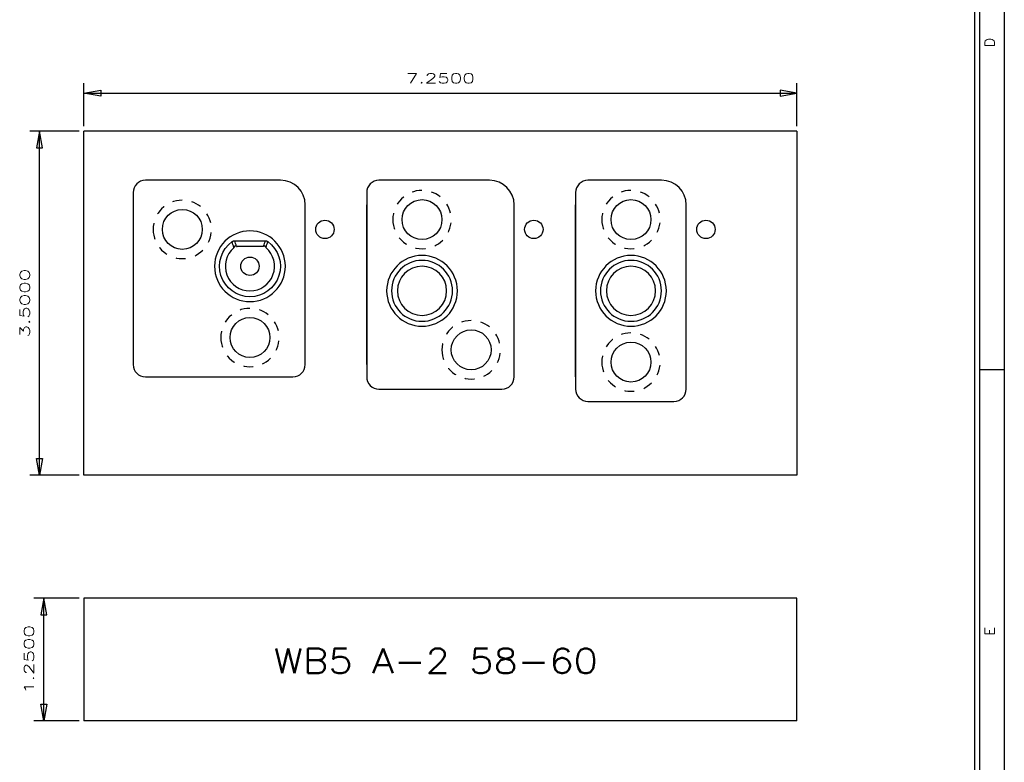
# Model space of a CAD drawing. Header units: inches. Extents: x 3 to 289, y 4 to 291.
# Tile 134 of 256: x 101.71 to 111.72, y 100.95 to 108.5. Entities that reach past the tile are written whole.
import ezdxf
from ezdxf.enums import TextEntityAlignment as Align

# ---------------------------------------------------------------- set-up
doc = ezdxf.new("R2010")
doc.units = ezdxf.units.IN
doc.header["$LTSCALE"] = 0.5
doc.header["$MEASUREMENT"] = 0
doc.linetypes.add('HIDDEN', pattern=[0.225, 0.15, -0.075])
for name, color, linetype in [('DST', 7, 'Continuous'), ('MFB', 7, 'Continuous'), ('PLOTVIEW1', 7, 'Continuous')]:
    doc.layers.add(name, color=color, linetype=linetype)
doc.styles.add('VERO0-Simplex', font='simplex_.ttf')
doc.styles.add('VERO5-RomanD', font='romand__.ttf')

# ---------------------------------------------------------------- blocks, each defined once
blk = doc.blocks.new('ArrowheadClosed')
at = {"color": 0}
for p, q in [((0, 0), (-1, 0.176)), ((-1, 0.176), (-1, -0.176)), ((-1, -0.176), (0, 0))]:
    blk.add_line(p, q, dxfattribs=at)

msp = doc.modelspace()

# ---------------------------------------------------------------- linework, layer by layer
at = {"layer": 'DST', "color": 9, "linetype": 'Continuous'}
for p, q in [((104.365, 106.867), (102.99, 106.867)), ((106.49, 106.867), (105.365, 106.867)), ((108.24, 106.867), (107.49, 106.867)), ((102.865, 106.742), (102.865, 104.992)), ((105.24, 106.742), (105.24, 104.867)), ((107.365, 106.742), (107.365, 104.742)), ((104.615, 104.992), (104.615, 106.617)), ((106.74, 104.867), (106.74, 106.617)), ((108.49, 104.742), (108.49, 106.617)), ((103.872, 106.243), (103.875, 106.245)), ((103.875, 106.245), (103.878, 106.247)), ((103.878, 106.247), (103.88, 106.248)), ((103.88, 106.248), (103.883, 106.249)), ((103.883, 106.249), (103.885, 106.25)), ((103.885, 106.25), (103.888, 106.251)), ((103.888, 106.251), (103.891, 106.251)), ((103.891, 106.251), (103.894, 106.252)), ((103.894, 106.252), (103.898, 106.252)), ((103.898, 106.252), (104.208, 106.252)), ((104.208, 106.252), (104.212, 106.252)), ((104.212, 106.252), (104.215, 106.251)), ((104.215, 106.251), (104.218, 106.251)), ((104.218, 106.251), (104.22, 106.25)), ((104.22, 106.25), (104.223, 106.249)), ((104.223, 106.249), (104.225, 106.248)), ((104.225, 106.248), (104.228, 106.247)), ((104.228, 106.247), (104.231, 106.245)), ((104.231, 106.245), (104.234, 106.243)), ((103.89, 106.186), (103.889, 106.184)), ((103.889, 106.184), (103.889, 106.183)), ((103.891, 106.187), (103.89, 106.186)), ((103.892, 106.189), (103.891, 106.188)), ((103.891, 106.188), (103.891, 106.187)), ((103.893, 106.191), (103.892, 106.189)), ((103.894, 106.192), (103.893, 106.191)), ((103.896, 106.193), (103.894, 106.192)), ((103.897, 106.193), (103.896, 106.193)), ((103.898, 106.194), (103.897, 106.193)), ((103.899, 106.195), (103.898, 106.194)), ((103.901, 106.195), (103.899, 106.195)), ((103.902, 106.196), (103.901, 106.195)), ((103.904, 106.196), (103.902, 106.196)), ((103.905, 106.197), (103.904, 106.196)), ((103.907, 106.197), (103.905, 106.197)), ((103.908, 106.197), (103.907, 106.197)), ((103.909, 106.197), (103.908, 106.197)), ((103.91, 106.197), (103.909, 106.197)), ((103.912, 106.196), (103.91, 106.197)), ((103.913, 106.196), (103.912, 106.196)), ((103.915, 106.196), (103.913, 106.196)), ((103.916, 106.195), (103.915, 106.196)), ((103.917, 106.194), (103.916, 106.195)), ((104.185, 106.192), (103.921, 106.192)), ((104.189, 106.195), (104.188, 106.194)), ((104.191, 106.195), (104.189, 106.195)), ((104.192, 106.196), (104.191, 106.195)), ((104.193, 106.196), (104.192, 106.196)), ((104.195, 106.197), (104.193, 106.196)), ((104.196, 106.197), (104.195, 106.197)), ((104.198, 106.197), (104.196, 106.197)), ((104.199, 106.197), (104.198, 106.197)), ((104.201, 106.197), (104.199, 106.197)), ((104.202, 106.196), (104.201, 106.197)), ((104.204, 106.196), (104.202, 106.196)), ((104.205, 106.195), (104.204, 106.196)), ((104.207, 106.195), (104.205, 106.195)), ((104.208, 106.194), (104.207, 106.195)), ((104.209, 106.193), (104.208, 106.194)), ((104.21, 106.192), (104.209, 106.193)), ((104.211, 106.191), (104.21, 106.192)), ((104.212, 106.191), (104.211, 106.191)), ((104.213, 106.19), (104.212, 106.191)), ((104.214, 106.189), (104.213, 106.19)), ((104.215, 106.187), (104.214, 106.189)), ((104.216, 106.186), (104.215, 106.187)), ((104.216, 106.185), (104.216, 106.186)), ((104.217, 106.183), (104.216, 106.185)), ((102.99, 104.867), (104.49, 104.867)), ((105.365, 104.742), (106.615, 104.742)), ((107.49, 104.617), (108.365, 104.617))]:
    msp.add_line(p, q, dxfattribs=at)
at = {"layer": 'DST', "color": 254, "linetype": 'HIDDEN', "extrusion": (0, 0, -1)}
for centre in [(-105.803, 106.467), (-107.928, 106.467), (-103.365, 106.367), (-104.053, 105.267), (-106.303, 105.142), (-107.928, 105.017)]:
    msp.add_circle(centre, 0.297, dxfattribs=at)
at = {"layer": 'DST', "color": 9, "linetype": 'Continuous'}
for centre in [(105.803, 106.467), (107.928, 106.467), (103.365, 106.367), (104.053, 105.267), (106.303, 105.142), (107.928, 105.017)]:
    msp.add_circle(centre, 0.203, dxfattribs=at)
at = {"layer": 'DST', "color": 9, "linetype": 'Continuous', "extrusion": (0, 0, -1)}
for centre, radius in [((-104.053, 105.992), 0.36), ((-105.803, 105.742), 0.36), ((-105.803, 105.742), 0.31), ((-107.928, 105.742), 0.36), ((-107.928, 105.742), 0.31), ((-105.803, 105.742), 0.25), ((-107.928, 105.742), 0.25)]:
    msp.add_circle(centre, radius, dxfattribs=at)
at = {"layer": 'DST', "color": 9, "linetype": 'Continuous'}
for centre, radius, start, end in [((102.99, 106.742), 0.125, 90, 180), ((104.365, 106.617), 0.25, 0, 90), ((105.365, 106.742), 0.125, 90, 180), ((106.49, 106.617), 0.25, 0, 90), ((107.49, 106.742), 0.125, 90, 180), ((108.24, 106.617), 0.25, 0, 90), ((104.053, 105.992), 0.25, 131.2301, 48.7699), ((103.908, 106.177), 0.02, 161.44, 171.3219), ((104.198, 106.177), 0.02, 118.6558, 131.4096), ((104.198, 106.177), 0.02, 8.6781, 18.56), ((102.99, 104.992), 0.125, 180, 270), ((104.49, 104.992), 0.125, 270, 0), ((105.365, 104.867), 0.125, 180, 270), ((106.615, 104.867), 0.125, 270, 0), ((107.49, 104.742), 0.125, 180, 270), ((108.365, 104.742), 0.125, 270, 0)]:
    msp.add_arc(centre, radius, start, end, dxfattribs=at)
at = {"layer": 'DST', "color": 4, "linetype": 'Continuous', "extrusion": (0, 0, -1)}
for centre, radius, start, end in [((-105.284, 106.697), 1.456, 339.8146, 342.2057), ((-102.822, 106.697), 1.456, 197.7943, 200.1854), ((-106.522, 106.959), 2.745, 343.5888, 344.8971)]:
    msp.add_arc(centre, radius, start, end, dxfattribs=at)
at = {"layer": 'DST', "color": 9, "linetype": 'Continuous', "extrusion": (0, 0, -1)}
for centre, radius, start, end in [((-104.053, 105.992), 0.31, 125.7187, 54.2813), ((-103.908, 106.177), 0.02, 118.6558, 131.4096)]:
    msp.add_arc(centre, radius, start, end, dxfattribs=at)
at = {"layer": 'DST', "color": 4, "linetype": 'Continuous'}
msp.add_arc((101.584, 106.959), 2.745, 343.5888, 344.8971, dxfattribs=at)
at = {"layer": 'MFB', "color": 56, "linetype": 'Continuous'}
for p, q in [((102.365, 107.417), (102.365, 107.854)), ((109.615, 107.417), (109.615, 107.854)), ((102.365, 107.754), (109.615, 107.754)), ((102.315, 107.367), (101.813, 107.367)), ((101.913, 103.867), (101.913, 107.367)), ((102.315, 103.867), (101.813, 103.867)), ((102.315, 102.617), (101.856, 102.617)), ((101.956, 101.367), (101.956, 102.617)), ((102.315, 101.367), (101.856, 101.367))]:
    msp.add_line(p, q, dxfattribs=at)
at = {"layer": 'MFB', "color": 4, "linetype": 'Continuous'}
for p, q in [((109.615, 107.367), (102.365, 107.367)), ((102.365, 103.867), (102.365, 107.367)), ((109.615, 107.367), (109.615, 103.867)), ((105.24, 104.992), (105.24, 106.617)), ((107.365, 104.867), (107.365, 106.617)), ((109.615, 103.867), (102.365, 103.867)), ((109.615, 102.617), (102.365, 102.617)), ((102.365, 102.617), (102.365, 101.367)), ((109.615, 101.367), (109.615, 102.617)), ((109.615, 101.367), (102.365, 101.367))]:
    msp.add_line(p, q, dxfattribs=at)
for centre in [(104.815, 106.367), (106.94, 106.367), (108.69, 106.367), (104.053, 105.992)]:
    msp.add_circle(centre, 0.0937, dxfattribs=at)
at = {"layer": 'PLOTVIEW1', "color": 97, "linetype": 'Continuous'}
for p, q in [((111.425, 93.94), (111.425, 127.94)), ((111.475, 93.94), (111.475, 127.94)), ((111.725, 93.94), (111.725, 127.94)), ((111.725, 104.94), (111.475, 104.94))]:
    msp.add_line(p, q, dxfattribs=at)

# ---------------------------------------------------------------- block references
at = {"layer": 'MFB', "color": 56, "linetype": 'Continuous', "extrusion": (0, 0, -1), "xscale": 0.170138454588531, "yscale": 0.170138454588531, "zscale": 0.170138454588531}
msp.add_blockref('ArrowheadClosed', (-102.365, 107.754), dxfattribs=at)
at = {"layer": 'MFB', "color": 56, "linetype": 'Continuous', "xscale": 0.170138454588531, "yscale": 0.170138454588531, "zscale": 0.170138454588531}
msp.add_blockref('ArrowheadClosed', (109.615, 107.754), dxfattribs=at)
at = {"layer": 'MFB', "color": 56, "linetype": 'Continuous', "xscale": 0.170138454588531, "yscale": 0.170138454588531, "zscale": 0.170138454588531, "rotation": 90}
for p in [(101.913, 107.367), (101.956, 102.617)]:
    msp.add_blockref('ArrowheadClosed', p, dxfattribs=at)
at = {"layer": 'MFB', "color": 56, "linetype": 'Continuous', "extrusion": (0, 0, -1), "xscale": 0.170138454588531, "yscale": 0.170138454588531, "zscale": 0.170138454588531, "rotation": 270}
for p in [(-101.913, 103.867), (-101.956, 101.367)]:
    msp.add_blockref('ArrowheadClosed', p, dxfattribs=at)

# ---------------------------------------------------------------- texts
at = {"layer": 'MFB', "color": 230, "linetype": 'Continuous', "style": 'VERO0-Simplex', "width": 1.358929}
msp.add_text('7.2500', height=0.1, dxfattribs=at).set_placement((105.64, 107.854), (106.34, 107.854), align=Align.FIT)
at = {"layer": 'MFB', "color": 230, "linetype": 'Continuous', "style": 'VERO0-Simplex'}
for s, width, p, p2 in [('3.5000', 1.358929, (101.813, 105.267), (101.813, 105.967)), ('1.2500', 1.410379, (101.856, 101.642), (101.856, 102.342))]:
    msp.add_text(s, height=0.1, rotation=90, dxfattribs=dict(at, width=width)).set_placement(p, p2, align=Align.FIT)
at = {"layer": 'MFB', "color": 7, "linetype": 'Continuous', "style": 'VERO0-Simplex', "width": 1.001401}
msp.add_text('WB5 A-2 58-60', height=0.25, dxfattribs=at).set_placement((104.295, 101.852), (107.592, 101.852), align=Align.FIT)
at = {"layer": 'PLOTVIEW1', "color": 56, "linetype": 'Continuous', "style": 'VERO5-RomanD'}
for s, width, p, p2 in [('D', 0.998855, (111.625, 108.218), (111.625, 108.317)), ('E', 0.999972, (111.625, 102.232), (111.625, 102.322))]:
    msp.add_text(s, height=0.1, rotation=90, dxfattribs=dict(at, width=width)).set_placement(p, p2, align=Align.FIT)

doc.saveas('drawing.dxf')
